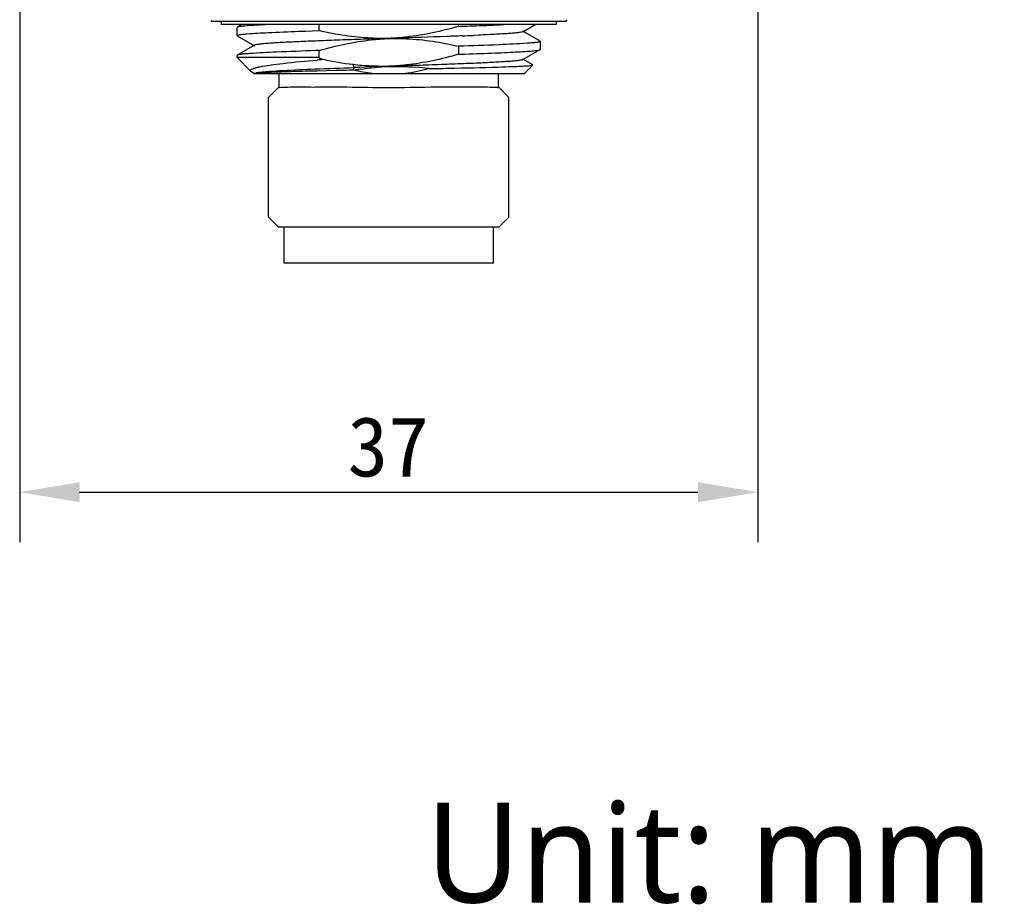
# Model space of a CAD drawing. Header units: millimetres. Extents: x 49 to 362, y 128 to 253.
# Tile 3 of 4: x 296 to 345, y 128 to 173. Entities that reach past the tile are written whole.
import ezdxf

# ---------------------------------------------------------------- set-up
doc = ezdxf.new("R2010")
doc.units = ezdxf.units.MM
doc.header["$LTSCALE"] = 23.1
doc.header["$PDMODE"] = 3
doc.header["$PDSIZE"] = 8
doc.layers.get('0').update_dxf_attribs({"linetype": 'CONTINUOUS'})
doc.layers.get('Defpoints').update_dxf_attribs({"linetype": 'CONTINUOUS'})
for name, color, linetype in [('00_COMPONENTS', 7, 'CONTINUOUS'), ('50_ALL_DETAILS', 7, 'CONTINUOUS'), ('51__DRAFT_DIMS', 7, 'CONTINUOUS')]:
    doc.layers.add(name, color=color, linetype=linetype)
doc.styles.get("Standard").update_dxf_attribs({"font": 'simfang.ttf'})
doc.dimstyles.new('DIMSTYLE_1', dxfattribs={"dimtxt": 3, "dimasz": 3, "dimexe": 2.5, "dimexo": 0.5, "dimgap": 0.75, "dimtad": 1, "dimdsep": 46, "dimtxsty": 'STANDARD', "dimblk": '_FILLED', "dimblk1": '_FILLED', "dimblk2": '_FILLED', "dimcen": 0.09, "dimclrt": 7, "dimazin": 2, "dimtp": 0.3, "dimtm": 0.3, "dimtfac": 1, "dimtofl": 0, "dimtmove": 0, "dimatfit": 3, "dimldrblk": '_FILLED', "dimfxl": 1, "dimtolj": 1, "dimarcsym": 0})

# ---------------------------------------------------------------- blocks, each defined once
blk = doc.blocks.new('_FILLED')
at = {"color": 0, "linetype": 'ByBlock'}
blk.add_solid([(0, 0), (-1, 0.167), (-1, -0.167)], dxfattribs=at)
blk = doc.blocks.new('*D4')
at = {"layer": '51__DRAFT_DIMS', "color": 252, "lineweight": -2}
for p, q in [((295.702, 196.865), (295.702, 146.59)), ((332.702, 196.865), (332.702, 146.59)), ((298.702, 149.09), (329.702, 149.09))]:
    blk.add_line(p, q, dxfattribs=at)
at = {"layer": 'Defpoints', "color": 0}
for p in [(295.702, 197.365), (332.702, 197.365), (332.702, 149.09)]:
    blk.add_point(p, dxfattribs=at)
at = {"layer": '51__DRAFT_DIMS', "color": 252, "linetype": 'ByBlock', "lineweight": -2, "xscale": 3, "yscale": 3, "zscale": 3, "rotation": 180}
blk.add_blockref('_FILLED', (295.702, 149.09), dxfattribs=at)
at = {"layer": '51__DRAFT_DIMS', "color": 252, "linetype": 'ByBlock', "lineweight": -2, "xscale": 3, "yscale": 3, "zscale": 3}
blk.add_blockref('_FILLED', (332.702, 149.09), dxfattribs=at)
at = {"layer": '51__DRAFT_DIMS', "color": 252, "insert": (314.176, 152.875), "char_height": 3, "attachment_point": 2}
blk.add_mtext('\\A1;37', dxfattribs=at)

msp = doc.modelspace()

# ---------------------------------------------------------------- linework, layer by layer
at = {"layer": '00_COMPONENTS', "color": 7}
for p, q in [((305.29889, 172.72971), (305.30226, 172.66532)), ((323.10217, 172.66532), (305.30237, 172.66532)), ((305.80226, 172.66532), (305.80226, 172.51532)), ((322.60224, 172.51532), (305.80231, 172.51532)), ((306.60226, 171.97308), (306.60226, 172.373)), ((306.83856, 172.51532), (306.61211, 172.38441)), ((310.70977, 172.21679), (310.70977, 172.51532)), ((317.69475, 172.4295), (317.69475, 172.51532)), ((320.92497, 172.16025), (321.53903, 172.51532)), ((322.60226, 172.66532), (322.60226, 172.51532)), ((323.10564, 172.72971), (323.10226, 172.66532)), ((323.10561, 172.72975), (323.10736, 172.74993)), ((306.61196, 171.96182), (306.60226, 171.97308)), ((306.61196, 171.96184), (307.47926, 171.46037)), ((309.70008, 172.18177), (310.02504, 172.19342)), ((310.02504, 172.19342), (310.36189, 172.20509)), ((310.36189, 172.20509), (310.70977, 172.21679)), ((314.55858, 171.83487), (313.85038, 171.81143)), ((318.71429, 171.98668), (318.44581, 171.97499)), ((321.79245, 171.68426), (320.92494, 172.18586)), ((307.47931, 171.48576), (306.61193, 170.98425)), ((317.69475, 171.42942), (317.69475, 171.02961)), ((321.79245, 171.68425), (321.80226, 171.67293)), ((321.79251, 171.26192), (321.80226, 171.27318)), ((321.80226, 171.27318), (321.80226, 171.67293)), ((306.60226, 170.86532), (306.60226, 170.97307)), ((307.29318, 170.17441), (306.60226, 170.86532)), ((310.70978, 170.86532), (306.60226, 170.86532)), ((310.70978, 171.21658), (310.53358, 171.21076)), ((310.70978, 170.86532), (310.70978, 171.21658)), ((317.69475, 171.02961), (318.03994, 171.04118)), ((320.92499, 170.76032), (321.79251, 171.26193)), ((321.42395, 170.4974), (320.92504, 170.78589)), ((312.47617, 170.36531), (312.41208, 170.50931)), ((312.41678, 170.23122), (312.47632, 170.36533)), ((312.75909, 170.37495), (312.47634, 170.36532)), ((313.33211, 170.3942), (312.75909, 170.37495)), ((314.20237, 170.42308), (313.33211, 170.3942)), ((321.00227, 170.06532), (321.42673, 170.48978)), ((307.33358, 170.14485), (307.47109, 170.06532)), ((307.44404, 170.06532), (321.00226, 170.06532)), ((308.70226, 169.39032), (308.70226, 170.06532)), ((311.07599, 170.20184), (310.60803, 170.19087)), ((311.56512, 170.21287), (311.07599, 170.20184)), ((312.07151, 170.22394), (311.56512, 170.21287)), ((312.24347, 170.22763), (312.07151, 170.22394)), ((312.41684, 170.23132), (312.24347, 170.22763)), ((312.47609, 170.23254), (312.41684, 170.23132)), ((319.70226, 169.39032), (319.70226, 170.06532)), ((308.70226, 169.39032), (308.17726, 168.86532)), ((319.70226, 169.39032), (320.22726, 168.86532)), ((308.17726, 162.86532), (308.17726, 168.86532)), ((320.22726, 162.86532), (320.22726, 168.86532)), ((308.67726, 162.36532), (308.17726, 162.86532)), ((319.72726, 162.36532), (320.22726, 162.86532)), ((319.72726, 162.36532), (308.67726, 162.36532)), ((308.95226, 160.56532), (308.95226, 162.36532)), ((319.45226, 160.56532), (319.45226, 162.36532)), ((319.45218, 160.56532), (308.95235, 160.56532))]:
    msp.add_line(p, q, dxfattribs=at)
for centre, radius, start, end in [((307.49528, 482.50884), 310.24703, 271.8839569, 272.0504566), ((313.17828, 325.37582), 153.01131, 272.0290356, 272.5447432), ((310.88977, 349.52728), 177.713, 272.2528327, 272.4368511), ((315.87887, 182.10986), 12.37576, 245.311852, 246.450066), ((323.93188, 10.0699), 161.21936, 94.6240064, 94.7387107), ((314.55248, 158.04111), 12.37983, 82.284622, 85.395454), ((314.68286, 157.50983), 12.91268, 98.552681, 99.840057)]:
    msp.add_arc(centre, radius, start, end, dxfattribs=at)
for points in [[(306.61212, 172.38437), (306.60778, 172.38186), (306.60227, 172.378), (306.60227, 172.37298)], [(306.61193, 170.98425), (306.60766, 170.98178), (306.60227, 170.97799), (306.60226, 170.97307)], [(312.41208, 170.50934), (311.91554, 170.5676), (311.42194, 170.65524), (310.93416, 170.76486)], [(312.7625, 170.27891), (313.23933, 170.35069), (313.72043, 170.40251), (314.20237, 170.41845)], [(314.20237, 170.41845), (314.42639, 170.42586), (314.87499, 170.42082), (315.32287, 170.39876), (315.54631, 170.38098)], [(316.2145, 170.30887), (315.82547, 170.19773), (315.42705, 170.11394), (315.02539, 170.06532)], [(307.30733, 170.16213), (307.30238, 170.16593), (307.2976, 170.16999), (307.29318, 170.17441)], [(307.33358, 170.14485), (307.32451, 170.15009), (307.31565, 170.15576), (307.30733, 170.16213)], [(313.37914, 170.06532), (313.07523, 170.10211), (312.77325, 170.15892), (312.4761, 170.23254)]]:
    msp.add_open_spline(points, degree=3, dxfattribs=at)
for points, knots in [([(306.85906, 172.43102), (306.80396, 172.42474), (306.72219, 172.41222), (306.63678, 172.39864), (306.61212, 172.38437)], [0, 0, 0, 0, 0.66062922, 1, 1, 1, 1]), ([(308.10085, 172.51532), (307.85315, 172.50307), (307.43888, 172.48059), (307.02491, 172.44989), (306.85906, 172.43102)], [0, 0, 0, 0, 0.59770623, 1, 1, 1, 1]), ([(317.69475, 172.4295), (317.26871, 172.30532), (316.40803, 172.08407), (315.2377, 171.89834), (314.49982, 171.83758), (314.2041, 171.8278)], [0, 0, 0, 0, 0.37501074, 0.7499674, 1, 1, 1, 1]), ([(306.60226, 171.97308), (306.60226, 171.97737), (306.6141, 171.98717), (306.65496, 172.0007), (306.74858, 172.01859), (306.90343, 172.03703), (307.02829, 172.04844), (307.10058, 172.05439)], [0, 0, 0, 0, 0.02522558, 0.07563196, 0.26453839, 0.57319341, 1, 1, 1, 1]), ([(307.10058, 172.05439), (307.45121, 172.08324), (308.31784, 172.12824), (309.18466, 172.16298), (309.70008, 172.18177)], [0, 0, 0, 0, 0.40551867, 1, 1, 1, 1]), ([(313.85038, 171.81143), (313.445, 171.798), (312.65174, 171.77159), (311.50087, 171.73162), (310.44, 171.6918), (309.50428, 171.65213), (308.81748, 171.61775), (308.35368, 171.58912), (308.07693, 171.56923), (307.85147, 171.54926), (307.67816, 171.53038), (307.56048, 171.51048), (307.49843, 171.49683), (307.47929, 171.48576)], [0, 0, 0, 0, 0.19061284, 0.37300198, 0.54118389, 0.68951724, 0.8131448, 0.86433525, 0.90790988, 0.94350622, 0.9707863, 0.98960948, 1, 1, 1, 1]), ([(314.2041, 171.8278), (313.91047, 171.81809), (313.1754, 171.82969), (312.00371, 171.94033), (311.13833, 172.1143), (310.70977, 172.21679)], [0, 0, 0, 0, 0.25003939, 0.62499051, 1, 1, 1, 1]), ([(310.70978, 171.21658), (311.13633, 171.3408), (311.9979, 171.56264), (313.16965, 171.74803), (313.90836, 171.80868), (314.20441, 171.81847)], [0, 0, 0, 0, 0.37501323, 0.74996718, 1, 1, 1, 1]), ([(314.20441, 171.81847), (314.49772, 171.82818), (315.23196, 171.81638), (316.40224, 171.70533), (317.26671, 171.53191), (317.69475, 171.42942)], [0, 0, 0, 0, 0.25003895, 0.62499258, 1, 1, 1, 1]), ([(317.87553, 171.95163), (317.61933, 171.94152), (316.51378, 171.89979), (315.40805, 171.86301), (314.55858, 171.83487)], [0, 0, 0, 0, 0.23175459, 1, 1, 1, 1]), ([(320.92494, 172.16025), (320.90396, 172.14813), (320.83473, 172.13391), (320.70329, 172.11259), (320.50872, 172.09261), (320.25546, 172.07124), (319.94453, 172.05008), (319.42457, 172.01963), (319.00833, 171.99979), (318.71429, 171.98668)], [0, 0, 0, 0, 0.03272938, 0.09328166, 0.18135561, 0.2962019, 0.43698949, 0.60231999, 1, 1, 1, 1]), ([(321.15229, 171.58028), (320.68122, 171.54607), (319.52856, 171.49307), (318.37572, 171.45177), (317.69475, 171.42942)], [0, 0, 0, 0, 0.40940655, 1, 1, 1, 1]), ([(321.80226, 171.67293), (321.80226, 171.66777), (321.78583, 171.65663), (321.75564, 171.64796), (321.70294, 171.63619), (321.59474, 171.61985), (321.40835, 171.59993), (321.24638, 171.58711), (321.15229, 171.58028)], [0, 0, 0, 0, 0.02342842, 0.07325366, 0.15280702, 0.26260067, 0.5723405, 1, 1, 1, 1]), ([(307.23243, 171.06436), (307.15107, 171.05841), (307.00789, 171.04682), (306.82186, 171.02839), (306.69712, 171.0084), (306.63156, 170.9956), (306.61193, 170.98425)], [0, 0, 0, 0, 0.39035262, 0.68817959, 0.89146332, 1, 1, 1, 1]), ([(310.53358, 171.21076), (309.88314, 171.18912), (308.78244, 171.14882), (307.68193, 171.09722), (307.23243, 171.06436)], [0, 0, 0, 0, 0.59083121, 1, 1, 1, 1]), ([(317.69475, 171.02961), (317.26846, 170.90537), (316.40735, 170.68366), (315.23626, 170.49827), (314.49795, 170.43748), (314.20206, 170.4277)], [0, 0, 0, 0, 0.37500908, 0.74996695, 1, 1, 1, 1]), ([(318.03994, 171.04118), (318.53708, 171.05807), (319.24377, 171.08339), (320.12946, 171.12165), (320.66401, 171.14873), (321.09983, 171.17527), (321.42962, 171.20209), (321.63693, 171.22421), (321.74501, 171.24521), (321.78073, 171.25513), (321.7925, 171.26192)], [0, 0, 0, 0, 0.39663283, 0.56384741, 0.70684274, 0.82343744, 0.91188329, 0.97090375, 0.9891654, 1, 1, 1, 1]), ([(307.29318, 170.17441), (307.2858, 170.18178), (307.2732, 170.19746), (307.27294, 170.229), (307.29394, 170.25638), (307.34869, 170.29542), (307.46223, 170.33943), (307.5646, 170.36663), (307.62636, 170.38115)], [0, 0, 0, 0, 0.06974176, 0.12732283, 0.19595759, 0.29046923, 0.57600562, 1, 1, 1, 1]), ([(307.62636, 170.38115), (307.63615, 170.38345), (307.67751, 170.39296), (307.71904, 170.40173), (307.75078, 170.40812)], [0, 0, 0, 0, 0.23699786, 1, 1, 1, 1]), ([(307.75078, 170.40812), (307.91603, 170.4414), (308.30023, 170.50228), (309.25373, 170.62087), (310.04314, 170.69078), (310.61325, 170.73818)], [0, 0, 0, 0, 0.17544264, 0.40459907, 1, 1, 1, 1]), ([(308.90487, 170.22138), (309.43634, 170.25), (310.62684, 170.29787), (311.81738, 170.34278), (312.47617, 170.36531)], [0, 0, 0, 0, 0.44673124, 1, 1, 1, 1]), ([(314.20206, 170.4277), (313.90339, 170.41782), (313.30519, 170.42945), (312.70886, 170.47462), (312.41208, 170.50934)], [0, 0, 0, 0, 0.50002744, 1, 1, 1, 1]), ([(320.92499, 170.76032), (320.90491, 170.74872), (320.83915, 170.7347), (320.71416, 170.71405), (320.52953, 170.6946), (320.28927, 170.67387), (319.99435, 170.65328), (319.50061, 170.62369), (318.77085, 170.58808), (317.77948, 170.54705), (316.66047, 170.50584), (315.45375, 170.46448), (314.62452, 170.43704), (314.20237, 170.42308)], [0, 0, 0, 0, 0.01033263, 0.02927906, 0.05685252, 0.09278408, 0.13677855, 0.18849734, 0.31310971, 0.4621941, 0.63044788, 0.81186364, 1, 1, 1, 1]), ([(316.21451, 170.30887), (316.54221, 170.31572), (317.70213, 170.33975), (318.862, 170.36686), (319.69401, 170.39217)], [0, 0, 0, 0, 0.28252421, 1, 1, 1, 1]), ([(319.69401, 170.39217), (319.93202, 170.39941), (320.26706, 170.41018), (320.68336, 170.4269), (320.92729, 170.43832), (321.12243, 170.45065), (321.26949, 170.46085), (321.36305, 170.47446), (321.41226, 170.47998), (321.42494, 170.48837)], [0, 0, 0, 0, 0.41169963, 0.57951323, 0.72046899, 0.8336449, 0.91824038, 0.97370363, 1, 1, 1, 1]), ([(321.42674, 170.4898), (321.42767, 170.49074), (321.42899, 170.49454), (321.42552, 170.49647), (321.42393, 170.49738)], [0, 0, 0, 0, 0.41947174, 1, 1, 1, 1]), ([(310.60803, 170.19087), (310.21261, 170.18136), (309.50089, 170.16304), (308.56818, 170.13317), (307.9594, 170.10804), (307.62387, 170.08431), (307.50906, 170.07316), (307.46596, 170.06532)], [0, 0, 0, 0, 0.37727056, 0.67903906, 0.8901663, 0.95821958, 1, 1, 1, 1]), ([(307.56011, 170.10851), (307.56488, 170.10945), (307.58597, 170.11343), (307.60715, 170.1169), (307.62357, 170.1194)], [0, 0, 0, 0, 0.2265017, 1, 1, 1, 1]), ([(307.62357, 170.1194), (307.6297, 170.12034), (307.65626, 170.12428), (307.68287, 170.12782), (307.70334, 170.1304)], [0, 0, 0, 0, 0.23136485, 1, 1, 1, 1]), ([(307.70334, 170.1304), (307.72681, 170.13336), (307.83828, 170.14643), (307.95006, 170.15668), (308.03831, 170.16412)], [0, 0, 0, 0, 0.21078753, 1, 1, 1, 1]), ([(308.03831, 170.16412), (308.09887, 170.16922), (308.38748, 170.19179), (308.67649, 170.20908), (308.90487, 170.22138)], [0, 0, 0, 0, 0.20992047, 1, 1, 1, 1]), ([(308.70226, 169.36532), (308.84092, 169.38358), (309.37935, 169.39954), (310.19364, 169.38685), (311.18612, 169.39404), (312.48237, 169.39269), (313.50077, 169.36532), (314.20226, 169.36532)], [0, 0, 0, 0, 0.0762689, 0.29304936, 0.44451425, 0.61743085, 1, 1, 1, 1]), ([(314.20226, 169.36532), (314.90376, 169.36532), (315.92214, 169.3929), (317.21845, 169.39374), (318.04115, 169.389), (318.71632, 169.39224), (319.21832, 169.39528), (319.52752, 169.38114), (319.66707, 169.37011), (319.70226, 169.36532)], [0, 0, 0, 0, 0.38256223, 0.5554757, 0.70693786, 0.83122168, 0.9237162, 0.98062978, 1, 1, 1, 1])]:
    msp.add_open_spline(points, degree=3, knots=knots, dxfattribs=at)

# ---------------------------------------------------------------- texts
at = {"layer": '50_ALL_DETAILS', "color": 7, "insert": (316.05597, 133.53012), "char_height": 5, "width": 36.692361, "attachment_point": 1, "line_spacing_factor": 0.9}
msp.add_mtext('{\\fRoboto|b0|i0|c0|p2;Unit: mm}', dxfattribs=at)

# ---------------------------------------------------------------- dimensions: what is measured, and where the dimension line sits
at = {"layer": '51__DRAFT_DIMS', "color": 7}
dim = msp.add_linear_dim(base=(332.70226, 149.09025), p1=(295.70226, 197.36532), p2=(332.70226, 197.36532), dimstyle='DIMSTYLE_1', override={"dimclrd": 252, "dimclre": 252, "dimclrt": 252}, dxfattribs=at)
dim.commit()
dim.dimension.update_dxf_attribs({"geometry": '*D4', "text_midpoint": (314.17591, 149.09025), "dimtype": 160})

doc.saveas('drawing.dxf')
